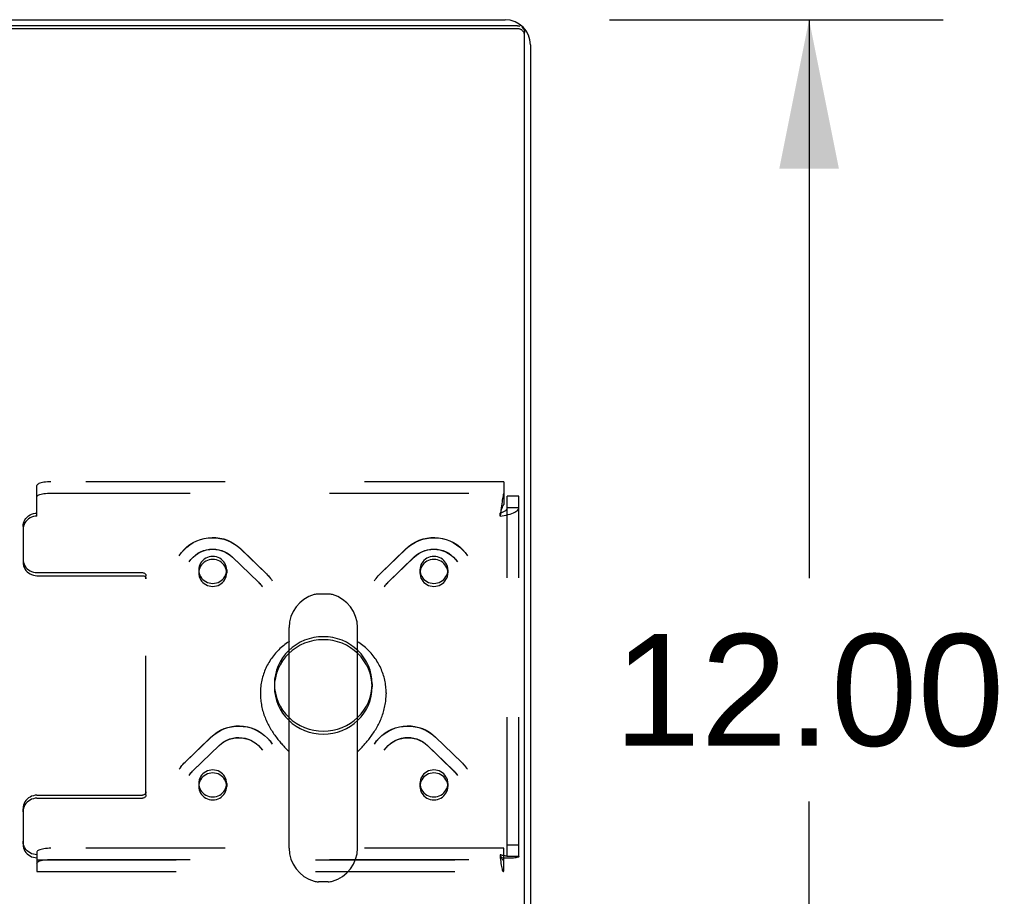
# Model space of a CAD drawing. Header units: inches. Extents: x 0 to 227, y 0 to 147.
# Tile 241 of 256: x 95 to 104, y 128 to 136. Entities that reach past the tile are written whole.
import ezdxf

# ---------------------------------------------------------------- set-up
doc = ezdxf.new("R2010")
doc.units = ezdxf.units.IN
doc.header["$LTSCALE"] = 12.466667
doc.header["$MEASUREMENT"] = 0
doc.linetypes.add('HIDDEN', pattern=[0.2, 0.1, -0.1])
doc.layers.get('0').update_dxf_attribs({"linetype": 'CONTINUOUS'})
doc.layers.add('DEFAULT_2', color=8, linetype='HIDDEN')
doc.layers.add('DIMENSIONS', color=7, linetype='CONTINUOUS')
doc.styles.get("Standard").update_dxf_attribs({"font": 'arial.ttf'})
doc.dimstyles.new('DIMSTYLE_1', dxfattribs={"dimtxt": 1, "dimasz": 1.333333, "dimexe": 0.09, "dimexo": 0.07, "dimgap": 0.0375, "dimtad": 0, "dimtih": 1, "dimtoh": 1, "dimzin": 4, "dimdsep": 46, "dimtxsty": 'Standard', "dimblk": '_FILLED', "dimblk1": '_FILLED', "dimblk2": '_FILLED', "dimcen": 0.09, "dimadec": 3, "dimazin": 1, "dimtfac": 1, "dimtdec": 3, "dimtofl": 0, "dimtmove": 0, "dimatfit": 3, "dimldrblk": '_FILLED', "dimfxl": 0, "dimtolj": 1, "dimtzin": 4, "dimarcsym": 0})

# ---------------------------------------------------------------- blocks, each defined once
blk = doc.blocks.new('_FILLED')
at = {"color": 0, "linetype": 'ByBlock'}
blk.add_solid([(0, 0), (-1, 0.2), (-1, -0.2)], dxfattribs=at)
blk = doc.blocks.new('*D6')
at = {"layer": 'DIMENSIONS', "color": 2, "linetype": 'Continuous'}
for p, q in [((100.1832, 136.1239), (103.1699, 136.1239)), ((101.9699, 136.1239), (101.9699, 131.1239)), ((101.9699, 124.1239), (101.9699, 129.1239)), ((100.1832, 124.1239), (103.1699, 124.1239))]:
    blk.add_line(p, q, dxfattribs=at)
at = {"layer": 'DIMENSIONS', "color": 2, "linetype": 'Continuous', "xscale": 1.3333333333, "yscale": 1.3333333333, "zscale": 1.3333333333}
for p, rotation in [((101.9699, 136.1239), 90), ((101.9699, 124.1239), 270)]:
    blk.add_blockref('_FILLED', p, dxfattribs=dict(at, rotation=rotation))
at = {"layer": 'DIMENSIONS', "color": 2, "linetype": 'Continuous', "insert": (101.9699, 130.6239), "char_height": 1, "width": 3.494424, "attachment_point": 2, "line_spacing_factor": 0.9}
blk.add_mtext('12.00', dxfattribs=at)

msp = doc.modelspace()

# ---------------------------------------------------------------- linework, layer by layer
at = {"color": 3, "linetype": 'Continuous'}
for p, q in [((99.3614, 136.0702), (39.5904, 136.0702)), ((39.7019, 136.1239), (99.2499, 136.1239)), ((99.4759, 135.8979), (99.4759, 124.3499))]:
    msp.add_line(p, q, dxfattribs=at)
at = {"color": 7, "linetype": 'Continuous'}
for p, q in [((99.3614, 136.0433), (39.5904, 136.0433)), ((99.4239, 124.2503), (99.4239, 136.0098)), ((97.6656, 130.9823), (97.5782, 130.9823)), ((97.3159, 128.7074), (97.3159, 130.6822)), ((97.9279, 128.7074), (97.9279, 130.6822)), ((97.0594, 130.0983), (97.0594, 130.0881)), ((98.1844, 130.0983), (98.1844, 130.0881)), ((97.9279, 129.57), (97.9462, 129.5891)), ((97.9462, 129.5891), (97.9569, 129.6004)), ((97.6656, 128.4073), (97.5782, 128.4073))]:
    msp.add_line(p, q, dxfattribs=at)
at = {"color": 3, "linetype": 'Continuous'}
for points in [[(99.3614, 136.0702), (99.3663, 136.07), (99.3712, 136.0695), (99.376, 136.0685), (99.3807, 136.0673)], [(99.3981, 136.0587), (99.402, 136.0557), (99.4056, 136.0525), (99.4089, 136.049), (99.412, 136.0453), (99.4147, 136.0414), (99.4171, 136.0372), (99.4192, 136.0329), (99.4209, 136.0285), (99.4222, 136.0239), (99.4231, 136.0193), (99.4237, 136.0146), (99.4239, 136.0098)]]:
    msp.add_lwpolyline(points, dxfattribs=at)
at = {"color": 7, "linetype": 'Continuous'}
for points in [[(99.4239, 135.9829), (99.4237, 135.9877), (99.4231, 135.9924), (99.4222, 135.997), (99.4209, 136.0016), (99.4192, 136.006), (99.4171, 136.0103), (99.4147, 136.0145), (99.412, 136.0184), (99.4089, 136.0221), (99.4056, 136.0256), (99.402, 136.0288), (99.3981, 136.0318), (99.3941, 136.0344), (99.3898, 136.0367), (99.3853, 136.0387), (99.3807, 136.0403), (99.376, 136.0416), (99.3712, 136.0425), (99.3663, 136.0431), (99.3614, 136.0433)], [(97.3159, 130.5562), (97.3151, 130.5557), (97.3028, 130.5477), (97.2908, 130.5394), (97.279, 130.5309), (97.2674, 130.522), (97.2561, 130.5129), (97.2451, 130.5034), (97.2343, 130.4937), (97.2237, 130.4837), (97.2135, 130.4735), (97.2035, 130.463), (97.1938, 130.4523), (97.1844, 130.4413), (97.1753, 130.43), (97.1665, 130.4186), (97.158, 130.4069), (97.1498, 130.395), (97.142, 130.383), (97.1345, 130.3707), (97.1273, 130.3583), (97.1205, 130.3456), (97.114, 130.3328), (97.1079, 130.3199), (97.1021, 130.3067), (97.0966, 130.2935), (97.0915, 130.2801), (97.0868, 130.2666), (97.0825, 130.253), (97.0785, 130.2393), (97.0749, 130.2254), (97.0717, 130.2115), (97.0688, 130.1975), (97.0663, 130.1835), (97.0642, 130.1694), (97.0625, 130.1552), (97.0611, 130.141), (97.0602, 130.1268), (97.0596, 130.1126), (97.0594, 130.0983)], [(98.1844, 130.0983), (98.1842, 130.1125), (98.1836, 130.1268), (98.1827, 130.141), (98.1813, 130.1552), (98.1796, 130.1693), (98.1775, 130.1835), (98.175, 130.1975), (98.1722, 130.2115), (98.1689, 130.2254), (98.1653, 130.2392), (98.1614, 130.2529), (98.157, 130.2666), (98.1523, 130.2801), (98.1472, 130.2934), (98.1418, 130.3067), (98.136, 130.3198), (98.1298, 130.3328), (98.1233, 130.3456), (98.1165, 130.3582), (98.1093, 130.3707), (98.1018, 130.3829), (98.094, 130.395), (98.0858, 130.4069), (98.0773, 130.4186), (98.0685, 130.43), (98.0594, 130.4413), (98.05, 130.4522), (98.0403, 130.463), (98.0304, 130.4735), (98.0201, 130.4837), (98.0096, 130.4937), (97.9987, 130.5034), (97.9877, 130.5129), (97.9764, 130.522), (97.9648, 130.5309), (97.953, 130.5395), (97.941, 130.5477), (97.9287, 130.5557), (97.9279, 130.5562)], [(97.0594, 130.0881), (97.0596, 130.0748), (97.0601, 130.0614), (97.0609, 130.048), (97.0621, 130.0346), (97.0636, 130.0212), (97.0654, 130.0078), (97.0675, 129.9944), (97.07, 129.9811), (97.0727, 129.9678), (97.0758, 129.9545), (97.0792, 129.9414), (97.0828, 129.9283), (97.0868, 129.9153), (97.0911, 129.9024), (97.0956, 129.8896), (97.1003, 129.877), (97.1054, 129.8645), (97.1106, 129.8521), (97.1161, 129.8399), (97.1218, 129.8279), (97.1277, 129.816), (97.1338, 129.8043), (97.1401, 129.7929), (97.1465, 129.7816), (97.1531, 129.7705), (97.1598, 129.7597), (97.1666, 129.749), (97.1735, 129.7386), (97.1804, 129.7285), (97.1874, 129.7185), (97.1945, 129.7089), (97.2016, 129.6994), (97.2086, 129.6903), (97.2157, 129.6813), (97.2227, 129.6727), (97.2296, 129.6643), (97.2365, 129.6561), (97.2433, 129.6482), (97.25, 129.6406), (97.2565, 129.6332), (97.2629, 129.6262), (97.2692, 129.6193), (97.2753, 129.6128), (97.2812, 129.6064), (97.2869, 129.6004), (97.2924, 129.5946), (97.3159, 129.57)], [(97.9569, 129.6004), (97.9627, 129.6065), (97.9686, 129.6128), (97.9747, 129.6194), (97.9809, 129.6262), (97.9873, 129.6333), (97.9939, 129.6406), (98.0006, 129.6483), (98.0073, 129.6561), (98.0142, 129.6643), (98.0212, 129.6727), (98.0282, 129.6814), (98.0352, 129.6903), (98.0423, 129.6995), (98.0494, 129.7089), (98.0564, 129.7186), (98.0634, 129.7285), (98.0704, 129.7387), (98.0773, 129.7491), (98.0841, 129.7597), (98.0908, 129.7706), (98.0973, 129.7816), (98.1037, 129.7929), (98.11, 129.8044), (98.1161, 129.8161), (98.122, 129.8279), (98.1277, 129.8399), (98.1332, 129.8522), (98.1385, 129.8645), (98.1435, 129.877), (98.1483, 129.8897), (98.1528, 129.9024), (98.157, 129.9153), (98.161, 129.9283), (98.1647, 129.9414), (98.168, 129.9546), (98.1711, 129.9678), (98.1739, 129.9811), (98.1763, 129.9944), (98.1785, 130.0078), (98.1803, 130.0212), (98.1818, 130.0346), (98.1829, 130.048), (98.1837, 130.0614), (98.1842, 130.0748), (98.1844, 130.0881)]]:
    msp.add_lwpolyline(points, dxfattribs=at)
at = {"color": 3, "linetype": 'Continuous'}
msp.add_arc((99.2499, 135.8979), 0.226, 0, 90, dxfattribs=at)
at = {"color": 7, "linetype": 'Continuous'}
for centre, radius, start, end in [((97.6219, 130.6823), 0.306, 105.63034, 180), ((97.5782, 130.8385), 0.1437, 90, 105.63034), ((97.6656, 130.8385), 0.1437, 74.36966, 90), ((97.6219, 130.6823), 0.306, 0, 74.36966), ((97.6219, 128.7073), 0.306, 180, 254.36966), ((97.6219, 128.7073), 0.306, 285.63034, 360), ((97.5782, 128.551), 0.1437, 254.36966, 270), ((97.6656, 128.551), 0.1437, 270, 285.63034)]:
    msp.add_arc(centre, radius, start, end, dxfattribs=at)
at = {"layer": 'DEFAULT_2', "color": 8, "linetype": 'HIDDEN'}
for p, q in [((95.0594, 131.6799), (95.0594, 131.9544)), ((99.2379, 131.9868), (95.1844, 131.9868)), ((99.2379, 131.9868), (99.2379, 131.8844)), ((95.1844, 131.8863), (99.2379, 131.8863)), ((99.2379, 131.8844), (99.2379, 131.784)), ((99.3719, 131.8574), (99.2679, 131.8574)), ((99.2679, 128.6331), (99.2679, 131.8574)), ((99.3719, 128.6331), (99.3719, 131.8574)), ((99.3719, 131.755), (99.2679, 131.755)), ((99.2073, 131.7137), (99.2049, 131.7068)), ((99.2049, 131.6799), (99.2049, 131.7068)), ((99.2073, 131.6982), (99.2049, 131.6799)), ((94.9344, 131.5861), (94.9344, 131.5592)), ((94.9344, 131.5592), (94.9344, 131.2677)), ((96.8076, 131.3146), (97.0405, 131.0896)), ((96.8091, 131.3126), (97.0421, 131.0876)), ((96.8798, 131.3894), (97.1128, 131.1644)), ((96.8814, 131.3874), (97.1144, 131.1623)), ((98.1294, 131.1623), (98.3624, 131.3874)), ((98.131, 131.1644), (98.364, 131.3894)), ((98.2017, 131.0876), (98.4347, 131.3126)), ((98.2033, 131.0896), (98.4362, 131.3146)), ((95.0594, 131.1739), (96.0044, 131.1739)), ((95.0594, 131.1469), (96.0044, 131.1469)), ((96.0344, 131.118), (96.0344, 131.1449)), ((96.5074, 131.1986), (96.5074, 131.1716)), ((96.7574, 131.1986), (96.7574, 131.1716)), ((98.4865, 131.1986), (98.4865, 131.1716)), ((98.7365, 131.1986), (98.7365, 131.1716)), ((96.0344, 129.1837), (96.0344, 131.118)), ((97.1844, 130.1778), (97.1844, 130.1508)), ((98.0594, 130.1778), (98.0594, 130.1508)), ((96.3833, 129.4757), (96.6162, 129.7007)), ((96.3849, 129.4777), (96.6178, 129.7027)), ((98.626, 129.7027), (98.859, 129.4777)), ((98.6276, 129.7007), (98.8606, 129.4757)), ((96.4556, 129.4009), (96.6885, 129.626)), ((96.4571, 129.4029), (96.6901, 129.6279)), ((98.5537, 129.6279), (98.7867, 129.4029)), ((98.5553, 129.626), (98.7883, 129.4009)), ((96.5074, 129.2869), (96.5074, 129.26)), ((96.7574, 129.2869), (96.7574, 129.26)), ((98.4865, 129.2869), (98.4865, 129.26)), ((98.7365, 129.2869), (98.7365, 129.26)), ((95.0594, 129.1816), (96.0044, 129.1816)), ((95.0594, 129.1547), (96.0044, 129.1547)), ((94.9344, 129.034), (94.9344, 129.0609)), ((94.9344, 129.034), (94.9344, 128.7425)), ((95.0594, 128.6742), (95.0594, 128.6218)), ((99.2379, 128.7065), (95.1844, 128.7065)), ((99.2379, 128.5037), (99.2379, 128.7065)), ((99.3719, 128.7355), (99.2679, 128.7355)), ((95.0594, 128.6218), (95.0594, 128.498)), ((95.0594, 128.602), (99.2324, 128.602)), ((95.1844, 128.6061), (99.2379, 128.6061)), ((99.2049, 128.6487), (99.2049, 128.6218)), ((99.3719, 128.6331), (99.2679, 128.6331)), ((95.0594, 128.498), (99.2324, 128.498))]:
    msp.add_line(p, q, dxfattribs=at)
for points in [[(95.1844, 131.9868), (95.168, 131.9865), (95.1521, 131.9857), (95.1366, 131.9843), (95.1219, 131.9825), (95.1083, 131.9801), (95.096, 131.9773), (95.0853, 131.9741), (95.0762, 131.9706), (95.0689, 131.9668), (95.0637, 131.9628), (95.0605, 131.9587), (95.0594, 131.9544)], [(95.0594, 131.854), (95.0605, 131.8582), (95.0637, 131.8624), (95.0689, 131.8664), (95.0762, 131.8702), (95.0853, 131.8737), (95.096, 131.8769), (95.1083, 131.8796), (95.1219, 131.882), (95.1366, 131.8839), (95.1521, 131.8852), (95.168, 131.8861), (95.1844, 131.8863)], [(99.2379, 131.8844), (99.2356, 131.8786), (99.2332, 131.8708), (99.2308, 131.8611), (99.2285, 131.8497), (99.2261, 131.8367), (99.2238, 131.8223), (99.2214, 131.8066), (99.2191, 131.7899), (99.2167, 131.7723), (99.2143, 131.7542), (99.2073, 131.6982)], [(99.2049, 131.6799), (99.2236, 131.6824), (99.2421, 131.6855), (99.2601, 131.6892), (99.2774, 131.6933), (99.2938, 131.6979), (99.309, 131.703), (99.323, 131.7085), (99.3355, 131.7144), (99.3463, 131.7206), (99.3554, 131.7271), (99.3625, 131.7339), (99.3677, 131.7408), (99.3709, 131.7479), (99.3719, 131.755)], [(99.2049, 131.7068), (99.212, 131.7092), (99.2189, 131.7118), (99.2257, 131.7146), (99.2322, 131.7175), (99.2384, 131.7207), (99.2442, 131.724), (99.2495, 131.7275), (99.2542, 131.7312), (99.2583, 131.7349), (99.2617, 131.7388), (99.2644, 131.7428), (99.2663, 131.7468), (99.2675, 131.7509), (99.2679, 131.755)], [(99.2379, 131.784), (99.2356, 131.7818), (99.2332, 131.7788), (99.2308, 131.7752), (99.2285, 131.7709), (99.2261, 131.766), (99.2238, 131.7605), (99.2214, 131.7546), (99.2191, 131.7483), (99.2167, 131.7417), (99.2143, 131.7348), (99.2073, 131.7137)], [(94.9344, 131.5861), (94.9355, 131.602), (94.9387, 131.6173), (94.9439, 131.6323), (94.9512, 131.6464), (94.9603, 131.6596), (94.971, 131.6715), (94.9833, 131.6819), (94.9969, 131.6906), (95.0116, 131.6976), (95.0271, 131.7027), (95.043, 131.7058), (95.0594, 131.7068)], [(95.0594, 131.6799), (95.043, 131.6788), (95.0271, 131.6758), (95.0116, 131.6707), (94.9969, 131.6637), (94.9833, 131.6549), (94.971, 131.6445), (94.9603, 131.6327), (94.9512, 131.6195), (94.9439, 131.6054), (94.9387, 131.5904), (94.9355, 131.575), (94.9344, 131.5592)], [(96.3327, 131.3254), (96.3526, 131.3537), (96.3754, 131.3799), (96.4008, 131.4039), (96.4285, 131.4252), (96.4583, 131.4438), (96.4897, 131.4594), (96.5226, 131.4718), (96.5565, 131.4809), (96.5912, 131.4867), (96.6263, 131.489), (96.6614, 131.4878), (96.6962, 131.4833), (96.7303, 131.4754), (96.7634, 131.4642), (96.7953, 131.4498), (96.8255, 131.4324), (96.8537, 131.4122), (96.8798, 131.3894)], [(96.3327, 131.3254), (96.3526, 131.3535), (96.3754, 131.3795), (96.4008, 131.4032), (96.4285, 131.4242), (96.4582, 131.4425), (96.4897, 131.4578), (96.5226, 131.47), (96.5567, 131.4789), (96.5914, 131.4845), (96.6266, 131.4868), (96.6619, 131.4857), (96.6968, 131.4811), (96.7311, 131.4732), (96.7645, 131.4621), (96.7965, 131.4478), (96.8269, 131.4304), (96.8553, 131.4102), (96.8814, 131.3874)], [(98.3624, 131.3874), (98.3885, 131.4102), (98.4169, 131.4304), (98.4473, 131.4477), (98.4792, 131.462), (98.5125, 131.4732), (98.5468, 131.4811), (98.5818, 131.4856), (98.617, 131.4868), (98.6522, 131.4846), (98.687, 131.479), (98.721, 131.47), (98.754, 131.4578), (98.7855, 131.4425), (98.8153, 131.4243), (98.843, 131.4032), (98.8684, 131.3796), (98.8912, 131.3535), (98.9112, 131.3254)], [(98.364, 131.3894), (98.3902, 131.4123), (98.4186, 131.4326), (98.4491, 131.4501), (98.4811, 131.4645), (98.5145, 131.4757), (98.5488, 131.4835), (98.5837, 131.488), (98.6189, 131.4889), (98.6539, 131.4865), (98.6886, 131.4806), (98.7224, 131.4714), (98.7551, 131.459), (98.7863, 131.4434), (98.8158, 131.4249), (98.8433, 131.4036), (98.8685, 131.3798), (98.8912, 131.3536), (98.9112, 131.3254)], [(96.4213, 131.271), (96.4374, 131.2931), (96.4559, 131.3134), (96.4767, 131.3316), (96.4995, 131.3475), (96.5239, 131.3607), (96.5497, 131.3712), (96.5765, 131.3788), (96.604, 131.3834), (96.6319, 131.385), (96.6597, 131.3836), (96.6872, 131.379), (96.714, 131.3716), (96.7397, 131.3612), (96.7641, 131.3482), (96.7868, 131.3325), (96.8076, 131.3146)], [(96.4213, 131.271), (96.4375, 131.2931), (96.4563, 131.3133), (96.4772, 131.3312), (96.5001, 131.3467), (96.5246, 131.3596), (96.5505, 131.3697), (96.5773, 131.377), (96.6049, 131.3814), (96.6328, 131.3829), (96.6606, 131.3814), (96.6882, 131.3769), (96.715, 131.3694), (96.7409, 131.3592), (96.7654, 131.3462), (96.7883, 131.3306), (96.8091, 131.3126)], [(96.6324, 131.3193), (96.616, 131.3183), (96.6, 131.3152), (96.5845, 131.3101), (96.5699, 131.3031), (96.5563, 131.2943), (96.544, 131.2839), (96.5332, 131.2721), (96.5241, 131.2589), (96.5169, 131.2448), (96.5116, 131.2298), (96.5084, 131.2143), (96.5074, 131.1986)], [(96.7207, 131.2839), (96.7084, 131.2943), (96.6949, 131.3031), (96.6802, 131.3101), (96.6647, 131.3152), (96.6487, 131.3183), (96.6324, 131.3193)], [(98.4347, 131.3126), (98.4555, 131.3306), (98.4784, 131.3462), (98.5029, 131.3592), (98.5287, 131.3694), (98.5555, 131.3768), (98.583, 131.3813), (98.6109, 131.3829), (98.6388, 131.3815), (98.6663, 131.3771), (98.6932, 131.3698), (98.7191, 131.3596), (98.7436, 131.3467), (98.7666, 131.3312), (98.7875, 131.3133), (98.8063, 131.2932), (98.8225, 131.271)], [(98.4362, 131.3146), (98.4571, 131.3326), (98.4799, 131.3483), (98.5044, 131.3614), (98.5303, 131.3717), (98.5572, 131.3792), (98.5847, 131.3836), (98.6126, 131.385), (98.6405, 131.3834), (98.6679, 131.3787), (98.6947, 131.371), (98.7204, 131.3605), (98.7447, 131.3473), (98.7673, 131.3315), (98.788, 131.3133), (98.8064, 131.2931), (98.8225, 131.271)], [(98.6115, 131.3193), (98.5952, 131.3183), (98.5791, 131.3152), (98.5636, 131.3101), (98.549, 131.3031), (98.5354, 131.2943), (98.5231, 131.2839)], [(98.7365, 131.1986), (98.7354, 131.2143), (98.7322, 131.2298), (98.727, 131.2448), (98.7197, 131.2589), (98.7106, 131.2721), (98.6999, 131.2839), (98.6876, 131.2943), (98.674, 131.3031), (98.6593, 131.3101), (98.6438, 131.3152), (98.6278, 131.3183), (98.6115, 131.3193)], [(94.9344, 131.2946), (94.9355, 131.2787), (94.9387, 131.2634), (94.9439, 131.2484), (94.9512, 131.2342), (94.9603, 131.2211), (94.971, 131.2092), (94.9833, 131.1988), (94.9969, 131.19), (95.0116, 131.1831), (95.0271, 131.178), (95.043, 131.1749), (95.0594, 131.1739)], [(94.9344, 131.2677), (94.9355, 131.2518), (94.9387, 131.2364), (94.9439, 131.2215), (94.9512, 131.2073), (94.9603, 131.1942), (94.971, 131.1823), (94.9833, 131.1719), (94.9969, 131.1631), (95.0116, 131.1562), (95.0271, 131.1511), (95.043, 131.148), (95.0594, 131.1469)], [(96.6324, 131.2924), (96.616, 131.2913), (96.6, 131.2883), (96.5845, 131.2832), (96.5699, 131.2762), (96.5563, 131.2674), (96.544, 131.257), (96.5332, 131.2451), (96.5241, 131.232), (96.5169, 131.2178), (96.5116, 131.2029), (96.5084, 131.1874), (96.5074, 131.1716)], [(96.7207, 131.257), (96.7084, 131.2674), (96.6949, 131.2762), (96.6802, 131.2832), (96.6647, 131.2883), (96.6487, 131.2913), (96.6324, 131.2924)], [(96.7574, 131.1986), (96.7563, 131.2143), (96.7531, 131.2298), (96.7478, 131.2448), (96.7406, 131.2589), (96.7316, 131.2719), (96.7207, 131.2839)], [(96.7574, 131.1716), (96.7563, 131.1874), (96.7531, 131.2029), (96.7478, 131.2178), (96.7406, 131.232), (96.7316, 131.245), (96.7207, 131.257)], [(98.5231, 131.2839), (98.5122, 131.2719), (98.5032, 131.2589), (98.496, 131.2448), (98.4907, 131.2298), (98.4876, 131.2143), (98.4865, 131.1986)], [(98.5231, 131.257), (98.5122, 131.245), (98.5032, 131.232), (98.496, 131.2178), (98.4907, 131.2029), (98.4876, 131.1874), (98.4865, 131.1716)], [(98.6115, 131.2924), (98.5952, 131.2913), (98.5791, 131.2883), (98.5636, 131.2832), (98.549, 131.2762), (98.5354, 131.2674), (98.5231, 131.257)], [(98.7365, 131.1716), (98.7354, 131.1874), (98.7322, 131.2029), (98.727, 131.2178), (98.7197, 131.232), (98.7106, 131.2451), (98.6999, 131.257), (98.6876, 131.2674), (98.674, 131.2762), (98.6593, 131.2832), (98.6438, 131.2883), (98.6278, 131.2913), (98.6115, 131.2924)], [(96.0044, 131.1739), (96.0104, 131.1733), (96.0159, 131.1717), (96.0211, 131.169), (96.0256, 131.1654), (96.0293, 131.161), (96.0321, 131.156), (96.0338, 131.1506), (96.0344, 131.1449)], [(96.0044, 131.1469), (96.0104, 131.1464), (96.0159, 131.1447), (96.0211, 131.1421), (96.0256, 131.1385), (96.0293, 131.1341), (96.0321, 131.1291), (96.0338, 131.1237), (96.0344, 131.118)], [(96.5074, 131.1986), (96.5084, 131.1828), (96.5116, 131.1673), (96.5169, 131.1524), (96.5241, 131.1382), (96.5332, 131.1251), (96.544, 131.1132)], [(96.5074, 131.1716), (96.5084, 131.1559), (96.5116, 131.1404), (96.5169, 131.1254), (96.5241, 131.1113), (96.5332, 131.0981), (96.544, 131.0863)], [(96.6324, 131.0778), (96.6488, 131.0789), (96.6647, 131.0819), (96.6802, 131.087), (96.6949, 131.094), (96.7084, 131.1028), (96.7207, 131.1132), (96.7315, 131.1251), (96.7406, 131.1382), (96.7478, 131.1524), (96.7531, 131.1673), (96.7563, 131.1828), (96.7574, 131.1986)], [(96.6324, 131.0509), (96.6488, 131.052), (96.6647, 131.055), (96.6802, 131.0601), (96.6949, 131.0671), (96.7084, 131.0759), (96.7207, 131.0863), (96.7315, 131.0981), (96.7406, 131.1113), (96.7478, 131.1254), (96.7531, 131.1404), (96.7563, 131.1559), (96.7574, 131.1716)], [(97.1128, 131.1644), (97.1225, 131.1546), (97.1319, 131.1444), (97.1408, 131.1339), (97.1493, 131.123), (97.1574, 131.1119), (97.165, 131.1004)], [(97.1144, 131.1623), (97.1239, 131.1528), (97.1329, 131.143), (97.1416, 131.1328), (97.1498, 131.1223), (97.1576, 131.1115)], [(98.0788, 131.1004), (98.0864, 131.1119), (98.0945, 131.123), (98.103, 131.1339), (98.1119, 131.1444), (98.1213, 131.1546), (98.131, 131.1644)], [(98.0862, 131.1115), (98.094, 131.1223), (98.1022, 131.1328), (98.1109, 131.143), (98.12, 131.1528), (98.1294, 131.1623)], [(98.4865, 131.1986), (98.4876, 131.1828), (98.4907, 131.1673), (98.496, 131.1524), (98.5032, 131.1382), (98.5123, 131.1251), (98.5231, 131.1132), (98.5354, 131.1028), (98.549, 131.094), (98.5636, 131.087), (98.5791, 131.0819), (98.595, 131.0789), (98.6115, 131.0778)], [(98.4865, 131.1716), (98.4876, 131.1559), (98.4907, 131.1404), (98.496, 131.1254), (98.5032, 131.1113), (98.5123, 131.0981), (98.5231, 131.0863), (98.5354, 131.0759), (98.549, 131.0671), (98.5636, 131.0601), (98.5791, 131.055), (98.595, 131.052), (98.6115, 131.0509)], [(98.6999, 131.1132), (98.7106, 131.1251), (98.7197, 131.1382), (98.727, 131.1524), (98.7322, 131.1673), (98.7354, 131.1828), (98.7365, 131.1986)], [(98.6999, 131.0863), (98.7106, 131.0981), (98.7197, 131.1113), (98.727, 131.1254), (98.7322, 131.1404), (98.7354, 131.1559), (98.7365, 131.1716)], [(96.544, 131.1132), (96.5564, 131.1027), (96.5699, 131.094), (96.5845, 131.087), (96.6, 131.0819), (96.6159, 131.0789), (96.6324, 131.0778)], [(96.544, 131.0863), (96.5564, 131.0758), (96.5699, 131.0671), (96.5845, 131.0601), (96.6, 131.055), (96.6159, 131.052), (96.6324, 131.0509)], [(97.0405, 131.0896), (97.0472, 131.0829), (97.0536, 131.0759), (97.0597, 131.0688), (97.0656, 131.0614), (97.0711, 131.0538), (97.0764, 131.046)], [(97.0421, 131.0876), (97.0485, 131.0812), (97.0546, 131.0746), (97.0604, 131.0678), (97.066, 131.0607), (97.0713, 131.0534)], [(98.1675, 131.046), (98.1727, 131.0538), (98.1782, 131.0614), (98.1841, 131.0688), (98.1902, 131.0759), (98.1966, 131.0829), (98.2033, 131.0896)], [(98.1725, 131.0534), (98.1778, 131.0607), (98.1834, 131.0678), (98.1892, 131.0746), (98.1954, 131.0812), (98.2017, 131.0876)], [(98.6115, 131.0778), (98.6279, 131.0789), (98.6438, 131.0819), (98.6593, 131.087), (98.674, 131.094), (98.6874, 131.1027), (98.6999, 131.1132)], [(98.6115, 131.0509), (98.6279, 131.052), (98.6438, 131.055), (98.6593, 131.0601), (98.674, 131.0671), (98.6874, 131.0758), (98.6999, 131.0863)], [(97.6219, 130.6003), (97.5788, 130.5983), (97.5366, 130.5922), (97.4949, 130.5821), (97.4545, 130.5682), (97.4157, 130.5504), (97.3788, 130.5291), (97.3444, 130.5044), (97.3126, 130.4766), (97.2837, 130.4458), (97.2581, 130.4125), (97.2361, 130.377), (97.2177, 130.3395), (97.2033, 130.3004), (97.1928, 130.2602), (97.1865, 130.2192), (97.1844, 130.1778)], [(97.6219, 130.5734), (97.5788, 130.5714), (97.5366, 130.5653), (97.4949, 130.5552), (97.4545, 130.5413), (97.4157, 130.5235), (97.3788, 130.5022), (97.3444, 130.4775), (97.3126, 130.4497), (97.2837, 130.4189), (97.2581, 130.3856), (97.2361, 130.35), (97.2177, 130.3126), (97.2033, 130.2735), (97.1928, 130.2333), (97.1865, 130.1923), (97.1844, 130.1508)], [(98.0594, 130.1778), (98.0573, 130.2192), (98.051, 130.2602), (98.0406, 130.3004), (98.0261, 130.3395), (98.0077, 130.377), (97.9857, 130.4125), (97.9601, 130.4458), (97.9313, 130.4766), (97.8994, 130.5044), (97.865, 130.5291), (97.8281, 130.5504), (97.7893, 130.5682), (97.7489, 130.5821), (97.7073, 130.5922), (97.665, 130.5983), (97.6219, 130.6003)], [(98.0594, 130.1508), (98.0573, 130.1923), (98.051, 130.2333), (98.0406, 130.2735), (98.0261, 130.3126), (98.0077, 130.35), (97.9857, 130.3856), (97.9601, 130.4189), (97.9313, 130.4497), (97.8994, 130.4775), (97.865, 130.5022), (97.8281, 130.5235), (97.7893, 130.5413), (97.7489, 130.5552), (97.7073, 130.5653), (97.665, 130.5714), (97.6219, 130.5734)], [(97.1844, 130.1778), (97.1865, 130.1363), (97.1928, 130.0953), (97.2033, 130.0551), (97.2177, 130.016), (97.2361, 129.9786), (97.2581, 129.943), (97.2837, 129.9097), (97.3126, 129.8789), (97.3444, 129.8511), (97.3788, 129.8264), (97.4157, 129.8051), (97.4545, 129.7873), (97.4949, 129.7734), (97.5366, 129.7633), (97.5788, 129.7572), (97.6219, 129.7552)], [(97.6219, 129.7552), (97.665, 129.7572), (97.7073, 129.7633), (97.7489, 129.7734), (97.7893, 129.7873), (97.8281, 129.8051), (97.865, 129.8264), (97.8994, 129.8511), (97.9313, 129.8789), (97.9601, 129.9097), (97.9857, 129.943), (98.0077, 129.9786), (98.0261, 130.016), (98.0406, 130.0551), (98.051, 130.0953), (98.0573, 130.1363), (98.0594, 130.1778)], [(97.1844, 130.1508), (97.1865, 130.1094), (97.1928, 130.0684), (97.2033, 130.0282), (97.2177, 129.9891), (97.2361, 129.9516), (97.2581, 129.9161), (97.2837, 129.8828), (97.3126, 129.852), (97.3444, 129.8242), (97.3788, 129.7995), (97.4157, 129.7782), (97.4545, 129.7604), (97.4949, 129.7465), (97.5366, 129.7364), (97.5788, 129.7303), (97.6219, 129.7282)], [(97.6219, 129.7282), (97.665, 129.7303), (97.7073, 129.7364), (97.7489, 129.7465), (97.7893, 129.7604), (97.8281, 129.7782), (97.865, 129.7995), (97.8994, 129.8242), (97.9313, 129.852), (97.9601, 129.8828), (97.9857, 129.9161), (98.0077, 129.9516), (98.0261, 129.9891), (98.0406, 130.0282), (98.051, 130.0684), (98.0573, 130.1094), (98.0594, 130.1508)], [(96.6162, 129.7007), (96.6424, 129.7235), (96.6708, 129.7437), (96.7011, 129.7611), (96.7331, 129.7754), (96.7664, 129.7865), (96.8007, 129.7944), (96.8356, 129.799), (96.8709, 129.8001), (96.906, 129.7979), (96.9408, 129.7923), (96.9749, 129.7834), (97.0078, 129.7712), (97.0393, 129.7559), (97.0691, 129.7376), (97.0968, 129.7165), (97.1222, 129.6929), (97.145, 129.6669), (97.165, 129.6388)], [(96.6178, 129.7027), (96.644, 129.7256), (96.6725, 129.7459), (96.7029, 129.7634), (96.735, 129.7778), (96.7683, 129.789), (96.8027, 129.7968), (96.8376, 129.8013), (96.8727, 129.8023), (96.9078, 129.7998), (96.9424, 129.794), (96.9762, 129.7848), (97.0089, 129.7723), (97.0402, 129.7567), (97.0697, 129.7382), (97.0971, 129.7169), (97.1224, 129.6931), (97.145, 129.667), (97.165, 129.6388)], [(98.0788, 129.6388), (98.0988, 129.667), (98.1216, 129.6932), (98.147, 129.7172), (98.1747, 129.7386), (98.2044, 129.7572), (98.2359, 129.7727), (98.2687, 129.7851), (98.3027, 129.7942), (98.3374, 129.8), (98.3724, 129.8023), (98.4075, 129.8012), (98.4423, 129.7966), (98.4765, 129.7887), (98.5096, 129.7775), (98.5414, 129.7631), (98.5716, 129.7458), (98.5999, 129.7256), (98.626, 129.7027)], [(98.0788, 129.6388), (98.0988, 129.6669), (98.1216, 129.6929), (98.147, 129.7165), (98.1747, 129.7376), (98.2044, 129.7558), (98.2359, 129.7711), (98.2688, 129.7833), (98.3028, 129.7923), (98.3376, 129.7979), (98.3728, 129.8001), (98.408, 129.799), (98.443, 129.7945), (98.4773, 129.7866), (98.5106, 129.7754), (98.5426, 129.7611), (98.573, 129.7438), (98.6014, 129.7236), (98.6276, 129.7007)], [(96.6885, 129.626), (96.7094, 129.6439), (96.7322, 129.6595), (96.7567, 129.6725), (96.7825, 129.6827), (96.8093, 129.6902), (96.8369, 129.6947), (96.8647, 129.6962), (96.8926, 129.6948), (96.9202, 129.6904), (96.947, 129.6831), (96.9729, 129.673), (96.9975, 129.6601), (97.0204, 129.6446), (97.0414, 129.6267), (97.0601, 129.6065), (97.0764, 129.5843)], [(96.6901, 129.6279), (96.7109, 129.6459), (96.7337, 129.6616), (96.7583, 129.6747), (96.7841, 129.6851), (96.811, 129.6925), (96.8386, 129.697), (96.8665, 129.6984), (96.8943, 129.6967), (96.9218, 129.692), (96.9485, 129.6844), (96.9742, 129.6738), (96.9985, 129.6606), (97.0211, 129.6448), (97.0418, 129.6267), (97.0603, 129.6064), (97.0764, 129.5843)], [(98.1675, 129.5843), (98.1836, 129.6065), (98.2021, 129.6268), (98.2229, 129.645), (98.2456, 129.6608), (98.2701, 129.674), (98.2958, 129.6845), (98.3227, 129.6922), (98.3502, 129.6968), (98.378, 129.6984), (98.4059, 129.6969), (98.4333, 129.6924), (98.4601, 129.6849), (98.4859, 129.6746), (98.5102, 129.6615), (98.5329, 129.6459), (98.5537, 129.6279)], [(98.1675, 129.5843), (98.1837, 129.6065), (98.2024, 129.6266), (98.2234, 129.6445), (98.2463, 129.66), (98.2708, 129.6729), (98.2966, 129.6831), (98.3235, 129.6904), (98.351, 129.6948), (98.3789, 129.6962), (98.4068, 129.6947), (98.4343, 129.6902), (98.4612, 129.6828), (98.487, 129.6725), (98.5115, 129.6595), (98.5344, 129.644), (98.5553, 129.626)], [(96.3327, 129.4138), (96.3403, 129.4252), (96.3483, 129.4364), (96.3568, 129.4472), (96.3658, 129.4577), (96.3751, 129.4679), (96.3849, 129.4777)], [(96.34, 129.4249), (96.3478, 129.4357), (96.3561, 129.4462), (96.3647, 129.4563), (96.3738, 129.4662), (96.3833, 129.4757)], [(98.859, 129.4777), (98.8687, 129.4679), (98.8781, 129.4577), (98.887, 129.4472), (98.8955, 129.4364), (98.9036, 129.4252), (98.9112, 129.4138)], [(98.8606, 129.4757), (98.87, 129.4662), (98.8791, 129.4563), (98.8877, 129.4462), (98.896, 129.4357), (98.9038, 129.4249)], [(96.4213, 129.3593), (96.4265, 129.3671), (96.4321, 129.3747), (96.4379, 129.3821), (96.4441, 129.3893), (96.4505, 129.3962), (96.4571, 129.4029)], [(96.4263, 129.3668), (96.4316, 129.374), (96.4372, 129.3811), (96.4431, 129.3879), (96.4492, 129.3946), (96.4556, 129.4009)], [(96.544, 129.3723), (96.5332, 129.3604), (96.5241, 129.3472), (96.5169, 129.3331), (96.5116, 129.3181), (96.5084, 129.3026), (96.5074, 129.2869)], [(96.6324, 129.4076), (96.6159, 129.4066), (96.6, 129.4035), (96.5845, 129.3984), (96.5699, 129.3914), (96.5564, 129.3827), (96.544, 129.3723)], [(96.6324, 129.3807), (96.6159, 129.3796), (96.6, 129.3766), (96.5845, 129.3715), (96.5699, 129.3645), (96.5564, 129.3558), (96.544, 129.3453)], [(96.7574, 129.2869), (96.7563, 129.3026), (96.7531, 129.3181), (96.7478, 129.3331), (96.7406, 129.3472), (96.7315, 129.3604), (96.7207, 129.3723), (96.7084, 129.3827), (96.6949, 129.3914), (96.6802, 129.3984), (96.6647, 129.4035), (96.6488, 129.4066), (96.6324, 129.4076)], [(96.7574, 129.26), (96.7563, 129.2757), (96.7531, 129.2912), (96.7478, 129.3062), (96.7406, 129.3203), (96.7315, 129.3335), (96.7207, 129.3453), (96.7084, 129.3557), (96.6949, 129.3645), (96.6802, 129.3715), (96.6647, 129.3766), (96.6488, 129.3796), (96.6324, 129.3807)], [(98.6115, 129.4076), (98.595, 129.4066), (98.5791, 129.4035), (98.5636, 129.3984), (98.549, 129.3914), (98.5354, 129.3827), (98.5231, 129.3723), (98.5123, 129.3604), (98.5032, 129.3472), (98.496, 129.3331), (98.4907, 129.3181), (98.4876, 129.3026), (98.4865, 129.2869)], [(98.6115, 129.3807), (98.595, 129.3796), (98.5791, 129.3766), (98.5636, 129.3715), (98.549, 129.3645), (98.5354, 129.3557), (98.5231, 129.3453), (98.5123, 129.3335), (98.5032, 129.3203), (98.496, 129.3062), (98.4907, 129.2912), (98.4876, 129.2757), (98.4865, 129.26)], [(98.6999, 129.3723), (98.6874, 129.3827), (98.674, 129.3914), (98.6593, 129.3984), (98.6438, 129.4035), (98.6279, 129.4066), (98.6115, 129.4076)], [(98.6999, 129.3453), (98.6874, 129.3558), (98.674, 129.3645), (98.6593, 129.3715), (98.6438, 129.3766), (98.6279, 129.3796), (98.6115, 129.3807)], [(98.7365, 129.2869), (98.7354, 129.3026), (98.7322, 129.3181), (98.727, 129.3331), (98.7197, 129.3472), (98.7106, 129.3604), (98.6999, 129.3723)], [(98.7867, 129.4029), (98.7934, 129.3962), (98.7998, 129.3893), (98.8059, 129.3821), (98.8117, 129.3747), (98.8173, 129.3671), (98.8225, 129.3593)], [(98.7883, 129.4009), (98.7946, 129.3946), (98.8007, 129.3879), (98.8066, 129.3811), (98.8122, 129.374), (98.8175, 129.3668)], [(96.544, 129.3453), (96.5332, 129.3335), (96.5241, 129.3203), (96.5169, 129.3062), (96.5116, 129.2912), (96.5084, 129.2757), (96.5074, 129.26)], [(96.5074, 129.2869), (96.5084, 129.2711), (96.5116, 129.2556), (96.5169, 129.2407), (96.5241, 129.2265), (96.5332, 129.2134), (96.544, 129.2015), (96.5563, 129.1911), (96.5699, 129.1823), (96.5845, 129.1753), (96.6, 129.1703), (96.616, 129.1672), (96.6324, 129.1661)], [(96.7207, 129.2015), (96.7316, 129.2135), (96.7406, 129.2265), (96.7478, 129.2407), (96.7531, 129.2556), (96.7563, 129.2711), (96.7574, 129.2869)], [(98.4865, 129.2869), (98.4876, 129.2711), (98.4907, 129.2556), (98.496, 129.2407), (98.5032, 129.2265), (98.5122, 129.2135), (98.5231, 129.2015)], [(98.6115, 129.1661), (98.6278, 129.1672), (98.6438, 129.1703), (98.6593, 129.1753), (98.674, 129.1823), (98.6876, 129.1911), (98.6999, 129.2015), (98.7106, 129.2134), (98.7197, 129.2265), (98.727, 129.2407), (98.7322, 129.2556), (98.7354, 129.2711), (98.7365, 129.2869)], [(98.7365, 129.26), (98.7354, 129.2757), (98.7322, 129.2912), (98.727, 129.3062), (98.7197, 129.3203), (98.7106, 129.3335), (98.6999, 129.3453)], [(96.0344, 129.2106), (96.0338, 129.2049), (96.0321, 129.1995), (96.0293, 129.1945), (96.0256, 129.1901), (96.0211, 129.1865), (96.0159, 129.1838), (96.0104, 129.1822), (96.0044, 129.1816)], [(96.5074, 129.26), (96.5084, 129.2442), (96.5116, 129.2287), (96.5169, 129.2138), (96.5241, 129.1996), (96.5332, 129.1865), (96.544, 129.1746), (96.5563, 129.1642), (96.5699, 129.1554), (96.5845, 129.1484), (96.6, 129.1433), (96.616, 129.1403), (96.6324, 129.1392)], [(96.6324, 129.1661), (96.6487, 129.1672), (96.6647, 129.1703), (96.6802, 129.1753), (96.6949, 129.1823), (96.7084, 129.1911), (96.7207, 129.2015)], [(96.7207, 129.1746), (96.7316, 129.1866), (96.7406, 129.1996), (96.7478, 129.2138), (96.7531, 129.2287), (96.7563, 129.2442), (96.7574, 129.26)], [(98.4865, 129.26), (98.4876, 129.2442), (98.4907, 129.2287), (98.496, 129.2138), (98.5032, 129.1996), (98.5122, 129.1866), (98.5231, 129.1746)], [(98.5231, 129.2015), (98.5354, 129.1911), (98.549, 129.1823), (98.5636, 129.1753), (98.5791, 129.1703), (98.5952, 129.1672), (98.6115, 129.1661)], [(98.6115, 129.1392), (98.6278, 129.1403), (98.6438, 129.1433), (98.6593, 129.1484), (98.674, 129.1554), (98.6876, 129.1642), (98.6999, 129.1746), (98.7106, 129.1865), (98.7197, 129.1996), (98.727, 129.2138), (98.7322, 129.2287), (98.7354, 129.2442), (98.7365, 129.26)], [(95.0594, 129.1816), (95.043, 129.1806), (95.0271, 129.1775), (95.0116, 129.1724), (94.9969, 129.1655), (94.9833, 129.1567), (94.971, 129.1463), (94.9603, 129.1344), (94.9512, 129.1213), (94.9439, 129.1071), (94.9387, 129.0922), (94.9355, 129.0768), (94.9344, 129.0609)], [(95.0594, 129.1547), (95.043, 129.1537), (95.0271, 129.1506), (95.0116, 129.1455), (94.9969, 129.1385), (94.9833, 129.1298), (94.971, 129.1194), (94.9603, 129.1075), (94.9512, 129.0944), (94.9439, 129.0802), (94.9387, 129.0652), (94.9355, 129.0499), (94.9344, 129.034)], [(96.0344, 129.1837), (96.0338, 129.1779), (96.0321, 129.1726), (96.0293, 129.1676), (96.0256, 129.1632), (96.0211, 129.1596), (96.0159, 129.1569), (96.0104, 129.1553), (96.0044, 129.1547)], [(96.6324, 129.1392), (96.6487, 129.1403), (96.6647, 129.1433), (96.6802, 129.1484), (96.6949, 129.1554), (96.7084, 129.1642), (96.7207, 129.1746)], [(98.5231, 129.1746), (98.5354, 129.1642), (98.549, 129.1554), (98.5636, 129.1484), (98.5791, 129.1433), (98.5952, 129.1403), (98.6115, 129.1392)], [(95.0594, 128.6487), (95.043, 128.6498), (95.0271, 128.6528), (95.0116, 128.6579), (94.9969, 128.6649), (94.9833, 128.6737), (94.971, 128.6841), (94.9603, 128.6959), (94.9512, 128.7091), (94.9439, 128.7232), (94.9387, 128.7382), (94.9355, 128.7535), (94.9344, 128.7694)], [(94.9344, 128.7425), (94.9355, 128.7266), (94.9387, 128.7113), (94.9439, 128.6963), (94.9512, 128.6821), (94.9603, 128.669), (94.971, 128.6571), (94.9833, 128.6467), (94.9969, 128.638), (95.0116, 128.631), (95.0271, 128.6259), (95.043, 128.6228), (95.0594, 128.6218)], [(95.1844, 128.7065), (95.168, 128.7062), (95.1521, 128.7054), (95.1366, 128.704), (95.1219, 128.7022), (95.1083, 128.6998), (95.096, 128.697), (95.0853, 128.6938), (95.0762, 128.6903), (95.0689, 128.6865), (95.0637, 128.6825), (95.0605, 128.6784), (95.0594, 128.6742)], [(95.0594, 128.5737), (95.0605, 128.578), (95.0637, 128.5821), (95.0689, 128.5861), (95.0762, 128.5899), (95.0853, 128.5934), (95.096, 128.5966), (95.1083, 128.5994), (95.1219, 128.6017), (95.1366, 128.6036), (95.1521, 128.6049), (95.168, 128.6058), (95.1844, 128.6061)], [(99.2542, 128.6366), (99.2495, 128.6375), (99.2442, 128.6386), (99.2384, 128.6398), (99.2322, 128.6412), (99.2257, 128.6428), (99.2189, 128.6445), (99.212, 128.6465), (99.2049, 128.6487)], [(99.2049, 128.6487), (99.2073, 128.642), (99.2096, 128.6356), (99.212, 128.6295), (99.2143, 128.6239), (99.2167, 128.6188), (99.2191, 128.6143), (99.2214, 128.6104), (99.2238, 128.6073), (99.2261, 128.6048), (99.2285, 128.6031), (99.2308, 128.6022), (99.2324, 128.602)], [(99.3719, 128.6331), (99.3709, 128.6306), (99.3677, 128.6281), (99.3625, 128.6257), (99.3554, 128.6235), (99.3463, 128.6215), (99.3355, 128.6198), (99.323, 128.6185), (99.309, 128.6175), (99.2938, 128.617), (99.2774, 128.6169), (99.2601, 128.6174), (99.2421, 128.6183), (99.2236, 128.6198), (99.2049, 128.6218)], [(99.2049, 128.6218), (99.2073, 128.604), (99.2096, 128.587), (99.212, 128.5709), (99.2143, 128.5561), (99.2167, 128.5426), (99.2191, 128.5306), (99.2214, 128.5204), (99.2238, 128.5119), (99.2261, 128.5054), (99.2285, 128.5009), (99.2308, 128.4985), (99.2324, 128.498)], [(99.2324, 128.602), (99.2332, 128.602), (99.2356, 128.6027), (99.2379, 128.6041)], [(99.2679, 128.6331), (99.2675, 128.6336), (99.2663, 128.634), (99.2644, 128.6346), (99.2617, 128.6352), (99.2583, 128.6358), (99.2542, 128.6366)], [(99.2833, 128.6331), (99.2828, 128.6331), (99.2813, 128.6332), (99.2789, 128.6333), (99.2755, 128.6336), (99.2714, 128.634), (99.2665, 128.6346), (99.261, 128.6354), (99.2555, 128.6364)], [(99.2324, 128.498), (99.2332, 128.4981), (99.2356, 128.4999), (99.2379, 128.5037)]]:
    msp.add_lwpolyline(points, dxfattribs=at)

# ---------------------------------------------------------------- dimensions: what is measured, and where the dimension line sits
at = {"layer": 'DIMENSIONS', "color": 2, "linetype": 'Continuous'}
dim = msp.add_linear_dim(base=(101.9699, 124.1239), p1=(100.1132, 136.1239), p2=(100.1132, 124.1239), angle=270, dimstyle='DIMSTYLE_1', dxfattribs=at)
dim.commit()
dim.dimension.update_dxf_attribs({"geometry": '*D6', "text_midpoint": (102.0124, 130.1183), "dimtype": 160})

doc.saveas('drawing.dxf')
